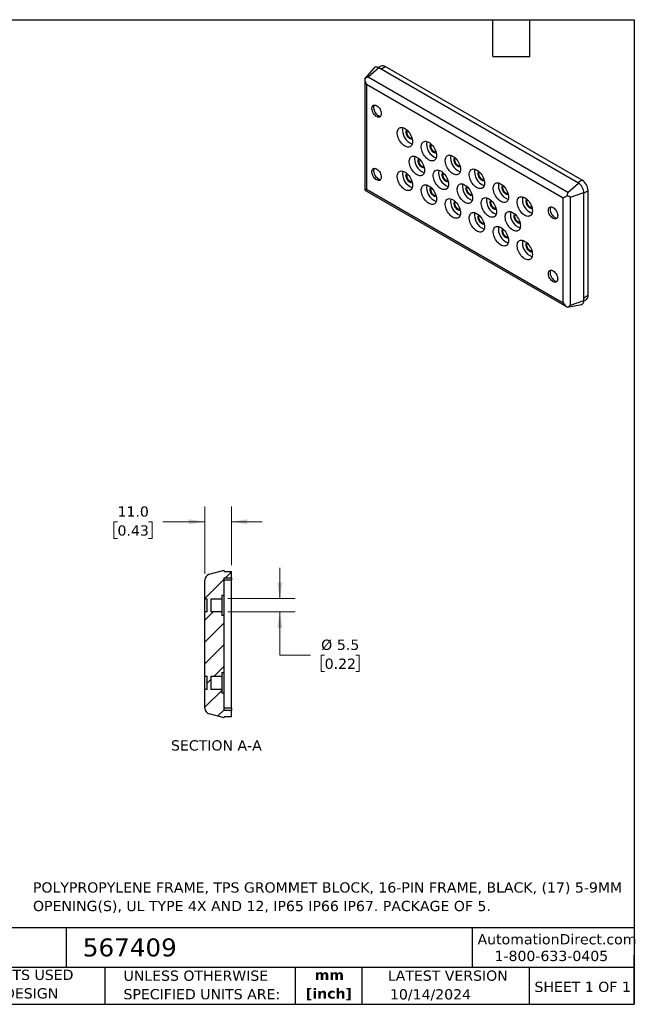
# Model space of a CAD drawing. Header units: millimetres. Extents: x 13 to 546, y 13 to 419.
# Tile 2 of 2: x 292 to 546, y 13 to 419. Entities that reach past the tile are written whole.
import ezdxf

# ---------------------------------------------------------------- set-up
doc = ezdxf.new("R2010")
doc.units = ezdxf.units.MM
doc.header["$LTSCALE"] = 2
doc.linetypes.add('SLD-Solid', pattern=[0])
doc.layers.add('TEXT', color=140, linetype='SLD-Solid', lineweight=25)
doc.styles.add('SLDTEXTSTYLE0', font='VERDANA.TTF')
doc.styles.add('SLDTEXTSTYLE1', font='VERDANAB.TTF')
doc.dimstyles.new('SLDDIMSTYLE0', dxfattribs={"dimtxt": 4.316016, "dimasz": 6.604, "dimexe": 0, "dimexo": 0.0625, "dimgap": 1.079004, "dimtad": 0, "dimtih": 1, "dimtoh": 1, "dimrnd": 1e-09, "dimzin": 4, "dimdsep": 46, "dimtxsty": 'SLDTEXTSTYLE0', "dimsah": 1, "dimcen": 0.09, "dimadec": 0, "dimazin": 1, "dimtfac": 1, "dimtmove": 0, "dimatfit": 0, "dimfxl": 0, "dimfrac": 2, "dimtolj": 1, "dimtzin": 12, "dimarcsym": 0})
doc.dimstyles.new('SLDDIMSTYLE5', dxfattribs={"dimtxt": 4.316016, "dimasz": 6.604, "dimexe": 0, "dimexo": 0.0625, "dimgap": 1.079004, "dimtad": 0, "dimtih": 1, "dimtoh": 1, "dimrnd": 1e-09, "dimzin": 12, "dimdsep": 46, "dimtxsty": 'SLDTEXTSTYLE0', "dimsah": 1, "dimcen": 0.09, "dimadec": 0, "dimazin": 3, "dimtfac": 1, "dimtmove": 0, "dimatfit": 0, "dimfxl": 0, "dimfrac": 2, "dimtolj": 1, "dimtzin": 12, "dimarcsym": 0})

# ---------------------------------------------------------------- blocks, each defined once
blk = doc.blocks.new('_D_12')
at = {"color": 7, "linetype": 'SLD-Solid', "lineweight": 0}
for p, q in [((399.76, 180.13), (399.76, 192.83)), ((378.3, 180.13), (406.11, 180.13)), ((378.3, 174.63), (406.11, 174.63)), ((399.76, 156.87), (399.76, 174.63)), ((412.46, 156.87), (399.76, 156.87)), ((418.26, 156.87), (416.81, 156.87)), ((416.81, 156.87), (416.81, 150.01)), ((431.09, 156.87), (432.54, 156.87)), ((432.54, 156.87), (432.54, 150.01)), ((416.81, 150.01), (418.26, 150.01)), ((432.54, 150.01), (431.09, 150.01))]:
    blk.add_line(p, q, dxfattribs=at)
at = {"color": 7, "linetype": 'SLD-Solid', "lineweight": 18}
for points in [[(399.76, 180.13), (400.78, 186.73), (398.75, 186.73)], [(399.76, 174.63), (398.75, 168.02), (400.78, 168.02)]]:
    blk.add_solid(points, dxfattribs=at)
at = {"color": 7, "linetype": 'SLD-Solid', "lineweight": 18, "char_height": 4.233, "attachment_point": 1, "style": 'SLDTEXTSTYLE0'}
for s, insert in [('%%c', (416.8, 163.22)), ('5.5', (423.32, 163.22)), ('0.22', (418.26, 155.39))]:
    blk.add_mtext(s, dxfattribs=dict(at, insert=insert))
blk = doc.blocks.new('_D_13')
at = {"color": 7, "linetype": 'SLD-Solid', "lineweight": 0}
for p, q in [((368.76, 190.35), (368.76, 218.23)), ((379.76, 193.92), (379.76, 218.23)), ((332.74, 211.88), (331.29, 211.88)), ((331.29, 211.88), (331.29, 205.02)), ((345.56, 211.88), (347.01, 211.88)), ((347.01, 211.88), (347.01, 205.02)), ((368.76, 211.88), (351.41, 211.88)), ((379.76, 211.88), (392.46, 211.88)), ((331.29, 205.02), (332.74, 205.02)), ((347.01, 205.02), (345.56, 205.02))]:
    blk.add_line(p, q, dxfattribs=at)
at = {"color": 7, "linetype": 'SLD-Solid', "lineweight": 18}
for points in [[(368.76, 211.88), (362.16, 212.89), (362.16, 210.86)], [(379.76, 211.88), (386.37, 210.86), (386.37, 212.89)]]:
    blk.add_solid(points, dxfattribs=at)
at = {"color": 7, "linetype": 'SLD-Solid', "lineweight": 18, "char_height": 4.233, "attachment_point": 1, "style": 'SLDTEXTSTYLE0'}
for s, insert in [('11.0', (332.74, 218.22)), ('0.43', (332.74, 210.39))]:
    blk.add_mtext(s, dxfattribs=dict(at, insert=insert))

msp = doc.modelspace()

# ---------------------------------------------------------------- hatches: boundary and pattern name
at = {"linetype": 'SLD-Solid', "lineweight": 18}
h = msp.add_hatch(dxfattribs=at)
h.set_pattern_fill('ANSI31', scale=2, style=0)
edge = h.paths.add_edge_path(flags=0)
edge.add_line((371.264, 142.626), (371.264, 148.126))
edge.add_line((371.264, 148.126), (375.764, 148.126))
edge.add_line((375.764, 148.126), (375.764, 149.626))
edge.add_line((375.764, 149.626), (376.764, 149.626))
edge.add_line((376.764, 149.626), (376.764, 173.126))
edge.add_line((376.764, 173.126), (375.764, 173.126))
edge.add_line((375.764, 173.126), (375.764, 174.626))
edge.add_line((375.764, 174.626), (371.264, 174.626))
edge.add_line((371.264, 174.626), (371.264, 180.126))
edge.add_line((371.264, 180.126), (375.764, 180.126))
edge.add_line((375.764, 180.126), (375.764, 181.626))
edge.add_line((375.764, 181.626), (376.764, 181.626))
edge.add_line((376.764, 181.626), (376.764, 188.776))
edge.add_line((376.764, 188.776), (379.764, 188.776))
edge.add_line((379.764, 188.776), (379.764, 191.376))
edge.add_line((379.764, 191.376), (376.764, 191.376))
edge.add_line((376.764, 191.376), (376.764, 191.876))
edge.add_line((376.764, 191.876), (370.61, 190.227))
edge.add_arc((371.264, 187.815), 2.5, 105.16712, 180)
edge.add_line((368.764, 187.815), (368.764, 180.126))
edge.add_line((368.764, 180.126), (369.764, 180.126))
edge.add_line((369.764, 180.126), (369.764, 174.626))
edge.add_line((369.764, 174.626), (368.764, 174.626))
edge.add_line((368.764, 174.626), (368.764, 148.126))
edge.add_line((368.764, 148.126), (369.764, 148.126))
edge.add_line((369.764, 148.126), (369.764, 142.626))
edge.add_line((369.764, 142.626), (368.764, 142.626))
edge.add_line((368.764, 142.626), (368.764, 134.938))
edge.add_arc((371.264, 134.938), 2.5, 180, 254.83288)
edge.add_line((370.61, 132.525), (376.764, 130.876))
edge.add_line((376.764, 130.876), (376.764, 131.376))
edge.add_line((376.764, 131.376), (379.764, 131.376))
edge.add_line((379.764, 131.376), (379.764, 133.976))
edge.add_line((379.764, 133.976), (376.764, 133.976))
edge.add_line((376.764, 133.976), (376.764, 141.126))
edge.add_line((376.764, 141.126), (375.764, 141.126))
edge.add_line((375.764, 141.126), (375.764, 142.626))
edge.add_line((375.764, 142.626), (371.264, 142.626))

# ---------------------------------------------------------------- linework, layer by layer
for p, q in [((438.688, 399.193), (434.795, 394.796)), ((440.567, 399.26), (436.215, 395.401)), ((441.498, 399.926), (440.453, 399.323)), ((523.004, 351.67), (440.567, 399.26)), ((441.48, 398.733), (443.248, 399.753)), ((524.565, 352.81), (443.248, 399.753)), ((434.782, 394.748), (434.82, 394.776)), ((434.782, 394.771), (434.782, 348.753)), ((518.653, 347.811), (436.215, 395.401)), ((516.744, 345.436), (435.514, 392.329)), ((435.514, 392.329), (435.514, 349.154)), ((518.653, 347.811), (523.004, 351.67)), ((524.565, 352.81), (522.798, 351.789)), ((434.801, 348.719), (518.492, 300.406)), ((435.514, 349.154), (516.744, 302.261)), ((519.755, 345.902), (525.273, 347.741)), ((519.755, 301.332), (519.755, 345.902)), ((527.04, 348.523), (525.273, 347.503)), ((525.273, 303.171), (525.273, 347.741)), ((527.04, 305.246), (527.04, 348.523)), ((516.744, 302.261), (516.744, 345.436)), ((527.04, 305.246), (525.273, 304.226)), ((518.521, 300.405), (524.275, 301.577)), ((519.755, 301.332), (525.273, 303.171)), ((525.27, 303.04), (526.315, 303.644)), ((518.52, 300.407), (518.473, 300.417)), ((370.61, 190.227), (376.764, 191.876)), ((376.764, 191.376), (376.764, 191.876)), ((376.764, 191.376), (379.764, 191.376)), ((379.764, 188.776), (379.764, 191.376)), ((368.764, 180.126), (368.764, 187.815)), ((376.764, 188.776), (379.764, 188.776)), ((376.764, 181.626), (376.764, 188.776)), ((376.764, 187.876), (379.764, 187.876)), ((379.764, 188.776), (379.764, 187.876)), ((379.764, 134.876), (379.764, 187.876)), ((368.764, 180.126), (369.764, 180.126)), ((368.764, 174.626), (368.764, 180.126)), ((369.764, 174.626), (369.764, 180.126)), ((371.264, 180.126), (375.764, 180.126)), ((371.264, 180.126), (371.264, 174.626)), ((375.764, 181.626), (376.764, 181.626)), ((375.764, 181.626), (375.764, 180.126)), ((375.764, 180.126), (375.764, 174.626)), ((376.764, 173.126), (376.764, 181.626)), ((368.764, 148.126), (368.764, 174.626)), ((369.764, 174.626), (368.764, 174.626)), ((375.764, 174.626), (371.264, 174.626)), ((375.764, 174.626), (375.764, 173.126)), ((376.764, 173.126), (375.764, 173.126)), ((376.764, 149.626), (376.764, 173.126)), ((368.764, 148.126), (369.764, 148.126)), ((368.764, 142.626), (368.764, 148.126)), ((369.764, 142.626), (369.764, 148.126)), ((371.264, 148.126), (375.764, 148.126)), ((371.264, 148.126), (371.264, 142.626)), ((375.764, 149.626), (376.764, 149.626)), ((375.764, 149.626), (375.764, 148.126)), ((375.764, 148.126), (375.764, 142.626)), ((376.764, 141.126), (376.764, 149.626)), ((368.764, 134.938), (368.764, 142.626)), ((369.764, 142.626), (368.764, 142.626)), ((375.764, 142.626), (371.264, 142.626)), ((375.764, 142.626), (375.764, 141.126)), ((376.764, 141.126), (375.764, 141.126)), ((376.764, 133.976), (376.764, 141.126)), ((379.764, 134.876), (376.764, 134.876)), ((379.764, 134.876), (379.764, 133.976)), ((376.764, 130.876), (370.61, 132.525)), ((379.764, 133.976), (376.764, 133.976)), ((376.764, 130.876), (376.764, 131.376)), ((379.764, 131.376), (376.764, 131.376)), ((379.764, 131.376), (379.764, 133.976))]:
    msp.add_line(p, q)
at = {"flags": 128}
for points in [[(441.657, 380.26), (441.622, 379.855), (441.518, 379.505), (441.349, 379.224), (441.12, 379.02), (440.841, 378.902), (440.52, 378.873), (440.171, 378.935), (439.805, 379.086), (439.436, 379.319), (439.077, 379.627), (438.74, 379.999), (438.439, 380.42), (438.184, 380.876), (437.984, 381.351), (437.847, 381.827), (437.777, 382.286), (437.777, 382.713), (437.847, 383.092), (437.984, 383.409), (438.184, 383.653), (438.439, 383.814), (438.74, 383.888), (439.077, 383.871), (439.436, 383.764), (439.805, 383.572), (440.171, 383.3), (440.52, 382.958), (440.841, 382.56), (441.12, 382.119), (441.349, 381.652), (441.518, 381.174), (441.622, 380.705), (441.657, 380.26)], [(438.738, 383.888), (438.691, 383.817), (438.554, 383.5), (438.484, 383.121), (438.484, 382.694), (438.554, 382.235), (438.691, 381.759), (438.891, 381.285), (439.146, 380.828), (439.447, 380.407), (439.784, 380.035), (440.143, 379.727), (440.512, 379.494), (440.878, 379.343), (441.228, 379.281), (441.395, 379.285)], [(454.527, 368.747), (454.493, 368.238), (454.393, 367.778), (454.229, 367.377), (454.004, 367.044), (453.723, 366.786), (453.393, 366.609), (453.019, 366.516), (452.611, 366.509), (452.176, 366.589), (451.724, 366.754), (451.265, 366.999), (450.808, 367.321), (450.364, 367.712), (449.941, 368.163), (449.549, 368.666), (449.196, 369.209), (448.889, 369.781), (448.636, 370.37), (448.441, 370.963), (448.309, 371.547), (448.242, 372.11), (448.242, 372.641), (448.309, 373.127), (448.441, 373.559), (448.636, 373.926), (448.889, 374.223), (449.196, 374.441), (449.549, 374.576), (449.941, 374.626), (450.364, 374.589), (450.808, 374.467), (451.265, 374.262), (451.724, 373.977), (452.176, 373.62), (452.611, 373.198), (453.019, 372.719), (453.393, 372.195), (453.723, 371.636), (454.004, 371.054), (454.229, 370.462), (454.393, 369.871), (454.493, 369.296), (454.527, 368.747)], [(454.418, 369.758), (454.297, 369.738), (453.993, 369.757), (453.668, 369.865), (453.335, 370.057), (453.01, 370.325), (452.706, 370.657), (452.437, 371.038), (452.214, 371.452), (452.048, 371.88), (451.945, 372.305), (451.91, 372.707), (451.945, 373.069), (452.048, 373.375), (452.201, 373.598)], [(454.299, 370.236), (454.24, 370.216), (453.991, 370.194), (453.716, 370.257), (453.429, 370.404), (453.146, 370.625), (452.883, 370.908), (452.652, 371.239), (452.467, 371.6), (452.338, 371.971), (452.272, 372.332), (452.272, 372.664), (452.338, 372.949), (452.467, 373.171), (452.555, 373.256)], [(464.426, 363.033), (464.393, 362.523), (464.293, 362.063), (464.129, 361.662), (463.904, 361.329), (463.623, 361.071), (463.292, 360.894), (462.919, 360.801), (462.51, 360.795), (462.075, 360.874), (461.624, 361.039), (461.164, 361.284), (460.708, 361.606), (460.263, 361.997), (459.841, 362.448), (459.449, 362.951), (459.095, 363.494), (458.789, 364.066), (458.535, 364.655), (458.34, 365.248), (458.208, 365.832), (458.141, 366.396), (458.141, 366.926), (458.208, 367.412), (458.34, 367.844), (458.535, 368.212), (458.789, 368.508), (459.095, 368.726), (459.449, 368.861), (459.841, 368.911), (460.263, 368.875), (460.708, 368.752), (461.164, 368.547), (461.624, 368.262), (462.075, 367.905), (462.51, 367.483), (462.919, 367.004), (463.292, 366.48), (463.623, 365.921), (463.904, 365.339), (464.129, 364.747), (464.293, 364.156), (464.393, 363.581), (464.426, 363.033)], [(464.317, 364.043), (464.196, 364.023), (463.892, 364.043), (463.567, 364.151), (463.234, 364.343), (462.909, 364.61), (462.605, 364.942), (462.336, 365.323), (462.114, 365.737), (461.947, 366.166), (461.845, 366.59), (461.81, 366.992), (461.845, 367.354), (461.947, 367.66), (462.1, 367.883)], [(464.198, 364.521), (464.14, 364.501), (463.891, 364.479), (463.616, 364.542), (463.329, 364.689), (463.046, 364.91), (462.782, 365.193), (462.552, 365.525), (462.367, 365.885), (462.238, 366.256), (462.172, 366.617), (462.172, 366.949), (462.238, 367.234), (462.367, 367.456), (462.455, 367.541)], [(459.476, 356.908), (459.443, 356.398), (459.343, 355.938), (459.179, 355.538), (458.954, 355.205), (458.673, 354.947), (458.342, 354.77), (457.969, 354.677), (457.56, 354.67), (457.126, 354.75), (456.674, 354.914), (456.215, 355.16), (455.758, 355.481), (455.314, 355.872), (454.891, 356.324), (454.499, 356.826), (454.146, 357.37), (453.839, 357.942), (453.586, 358.53), (453.391, 359.123), (453.258, 359.708), (453.191, 360.271), (453.191, 360.802), (453.258, 361.288), (453.391, 361.719), (453.586, 362.087), (453.839, 362.383), (454.146, 362.601), (454.499, 362.737), (454.891, 362.787), (455.314, 362.75), (455.758, 362.628), (456.215, 362.422), (456.674, 362.138), (457.126, 361.781), (457.56, 361.358), (457.969, 360.88), (458.342, 360.356), (458.673, 359.797), (458.954, 359.215), (459.179, 358.622), (459.343, 358.032), (459.443, 357.457), (459.476, 356.908)], [(459.367, 357.918), (459.246, 357.899), (458.943, 357.918), (458.617, 358.026), (458.285, 358.218), (457.959, 358.486), (457.655, 358.817), (457.386, 359.198), (457.164, 359.612), (456.998, 360.041), (456.895, 360.466), (456.86, 360.868), (456.895, 361.23), (456.998, 361.536), (457.151, 361.758)], [(474.326, 357.318), (474.292, 356.808), (474.192, 356.348), (474.028, 355.947), (473.803, 355.614), (473.522, 355.357), (473.192, 355.179), (472.818, 355.086), (472.41, 355.08), (471.975, 355.159), (471.523, 355.324), (471.064, 355.569), (470.607, 355.891), (470.163, 356.282), (469.74, 356.733), (469.348, 357.236), (468.995, 357.779), (468.688, 358.351), (468.435, 358.94), (468.24, 359.533), (468.108, 360.117), (468.041, 360.681), (468.041, 361.211), (468.108, 361.697), (468.24, 362.129), (468.435, 362.497), (468.688, 362.793), (468.995, 363.011), (469.348, 363.146), (469.74, 363.196), (470.163, 363.16), (470.607, 363.037), (471.064, 362.832), (471.523, 362.547), (471.975, 362.19), (472.41, 361.768), (472.818, 361.29), (473.192, 360.765), (473.522, 360.206), (473.803, 359.624), (474.028, 359.032), (474.192, 358.442), (474.292, 357.866), (474.326, 357.318)], [(474.217, 358.328), (474.096, 358.309), (473.792, 358.328), (473.467, 358.436), (473.134, 358.628), (472.809, 358.895), (472.505, 359.227), (472.236, 359.608), (472.013, 360.022), (471.847, 360.451), (471.744, 360.875), (471.709, 361.277), (471.744, 361.639), (471.847, 361.945), (472, 362.168)], [(474.098, 358.806), (474.039, 358.786), (473.79, 358.764), (473.515, 358.828), (473.228, 358.974), (472.945, 359.195), (472.682, 359.479), (472.451, 359.81), (472.266, 360.171), (472.137, 360.541), (472.071, 360.903), (472.071, 361.234), (472.137, 361.519), (472.266, 361.741), (472.354, 361.826)], [(441.657, 354.13), (441.622, 353.726), (441.518, 353.376), (441.349, 353.094), (441.12, 352.891), (440.841, 352.772), (440.52, 352.744), (440.171, 352.806), (439.805, 352.956), (439.436, 353.19), (439.077, 353.498), (438.74, 353.869), (438.439, 354.291), (438.184, 354.747), (437.984, 355.222), (437.847, 355.697), (437.777, 356.157), (437.777, 356.584), (437.847, 356.962), (437.984, 357.279), (438.184, 357.523), (438.439, 357.685), (438.74, 357.759), (439.077, 357.742), (439.436, 357.635), (439.805, 357.442), (440.171, 357.17), (440.52, 356.829), (440.841, 356.431), (441.12, 355.99), (441.349, 355.522), (441.518, 355.045), (441.622, 354.575), (441.657, 354.13)], [(438.738, 357.758), (438.691, 357.688), (438.554, 357.371), (438.484, 356.992), (438.484, 356.565), (438.554, 356.105), (438.691, 355.63), (438.891, 355.155), (439.146, 354.699), (439.447, 354.278), (439.784, 353.906), (440.143, 353.598), (440.512, 353.365), (440.878, 353.214), (441.228, 353.152), (441.395, 353.155)], [(459.249, 358.396), (459.19, 358.376), (458.941, 358.354), (458.666, 358.418), (458.379, 358.564), (458.096, 358.785), (457.832, 359.069), (457.602, 359.4), (457.417, 359.761), (457.288, 360.132), (457.222, 360.493), (457.222, 360.825), (457.288, 361.109), (457.417, 361.331), (457.505, 361.417)], [(454.527, 350.784), (454.493, 350.274), (454.393, 349.814), (454.229, 349.413), (454.004, 349.08), (453.723, 348.822), (453.393, 348.645), (453.019, 348.552), (452.611, 348.545), (452.176, 348.625), (451.724, 348.79), (451.265, 349.035), (450.808, 349.357), (450.364, 349.748), (449.941, 350.199), (449.549, 350.702), (449.196, 351.245), (448.889, 351.817), (448.636, 352.406), (448.441, 352.999), (448.309, 353.583), (448.242, 354.147), (448.242, 354.677), (448.309, 355.163), (448.441, 355.595), (448.636, 355.963), (448.889, 356.259), (449.196, 356.477), (449.549, 356.612), (449.941, 356.662), (450.364, 356.626), (450.808, 356.503), (451.265, 356.298), (451.724, 356.013), (452.176, 355.656), (452.611, 355.234), (453.019, 354.755), (453.393, 354.231), (453.723, 353.672), (454.004, 353.09), (454.229, 352.498), (454.393, 351.907), (454.493, 351.332), (454.527, 350.784)], [(454.418, 351.794), (454.297, 351.774), (453.993, 351.794), (453.668, 351.902), (453.335, 352.094), (453.01, 352.361), (452.706, 352.693), (452.437, 353.074), (452.214, 353.488), (452.048, 353.916), (451.945, 354.341), (451.91, 354.743), (451.945, 355.105), (452.048, 355.411), (452.201, 355.634)], [(454.299, 352.272), (454.24, 352.252), (453.991, 352.23), (453.716, 352.293), (453.429, 352.44), (453.146, 352.661), (452.883, 352.944), (452.652, 353.276), (452.467, 353.636), (452.338, 354.007), (452.272, 354.368), (452.272, 354.7), (452.338, 354.985), (452.467, 355.207), (452.555, 355.292)], [(469.376, 351.193), (469.342, 350.684), (469.242, 350.223), (469.078, 349.823), (468.853, 349.49), (468.573, 349.232), (468.242, 349.055), (467.868, 348.962), (467.46, 348.955), (467.025, 349.035), (466.573, 349.199), (466.114, 349.445), (465.658, 349.767), (465.213, 350.157), (464.79, 350.609), (464.398, 351.112), (464.045, 351.655), (463.739, 352.227), (463.485, 352.815), (463.29, 353.408), (463.158, 353.993), (463.091, 354.556), (463.091, 355.087), (463.158, 355.573), (463.29, 356.004), (463.485, 356.372), (463.739, 356.668), (464.045, 356.886), (464.398, 357.022), (464.79, 357.072), (465.213, 357.035), (465.658, 356.913), (466.114, 356.707), (466.573, 356.423), (467.025, 356.066), (467.46, 355.643), (467.868, 355.165), (468.242, 354.641), (468.573, 354.082), (468.853, 353.5), (469.078, 352.907), (469.242, 352.317), (469.342, 351.742), (469.376, 351.193)], [(469.267, 352.204), (469.146, 352.184), (468.842, 352.203), (468.517, 352.311), (468.184, 352.503), (467.859, 352.771), (467.555, 353.103), (467.286, 353.484), (467.063, 353.898), (466.897, 354.326), (466.794, 354.751), (466.759, 355.153), (466.794, 355.515), (466.897, 355.821), (467.05, 356.044)], [(469.148, 352.681), (469.089, 352.662), (468.841, 352.639), (468.565, 352.703), (468.279, 352.849), (467.996, 353.07), (467.732, 353.354), (467.501, 353.685), (467.317, 354.046), (467.188, 354.417), (467.121, 354.778), (467.121, 355.11), (467.188, 355.394), (467.317, 355.616), (467.405, 355.702)], [(484.225, 351.603), (484.191, 351.093), (484.092, 350.633), (483.928, 350.232), (483.703, 349.9), (483.422, 349.642), (483.091, 349.464), (482.718, 349.372), (482.309, 349.365), (481.874, 349.445), (481.423, 349.609), (480.963, 349.855), (480.507, 350.176), (480.062, 350.567), (479.64, 351.018), (479.248, 351.521), (478.894, 352.064), (478.588, 352.636), (478.334, 353.225), (478.139, 353.818), (478.007, 354.402), (477.94, 354.966), (477.94, 355.496), (478.007, 355.983), (478.139, 356.414), (478.334, 356.782), (478.588, 357.078), (478.894, 357.296), (479.248, 357.432), (479.64, 357.482), (480.062, 357.445), (480.507, 357.323), (480.963, 357.117), (481.423, 356.833), (481.874, 356.475), (482.309, 356.053), (482.718, 355.575), (483.091, 355.05), (483.422, 354.491), (483.703, 353.909), (483.928, 353.317), (484.092, 352.727), (484.191, 352.151), (484.225, 351.603)], [(484.116, 352.613), (483.995, 352.594), (483.691, 352.613), (483.366, 352.721), (483.033, 352.913), (482.708, 353.181), (482.404, 353.512), (482.135, 353.893), (481.913, 354.307), (481.746, 354.736), (481.643, 355.16), (481.609, 355.562), (481.643, 355.924), (481.746, 356.23), (481.899, 356.453)], [(483.997, 353.091), (483.939, 353.071), (483.69, 353.049), (483.415, 353.113), (483.128, 353.259), (482.845, 353.48), (482.581, 353.764), (482.351, 354.095), (482.166, 354.456), (482.037, 354.827), (481.971, 355.188), (481.971, 355.519), (482.037, 355.804), (482.166, 356.026), (482.254, 356.111)], [(464.426, 345.069), (464.393, 344.559), (464.293, 344.099), (464.129, 343.698), (463.904, 343.365), (463.623, 343.108), (463.292, 342.93), (462.919, 342.837), (462.51, 342.831), (462.075, 342.91), (461.624, 343.075), (461.164, 343.32), (460.708, 343.642), (460.263, 344.033), (459.841, 344.484), (459.449, 344.987), (459.095, 345.53), (458.789, 346.102), (458.535, 346.691), (458.34, 347.284), (458.208, 347.868), (458.141, 348.432), (458.141, 348.962), (458.208, 349.448), (458.34, 349.88), (458.535, 350.248), (458.789, 350.544), (459.095, 350.762), (459.449, 350.897), (459.841, 350.947), (460.263, 350.911), (460.708, 350.788), (461.164, 350.583), (461.624, 350.298), (462.075, 349.941), (462.51, 349.519), (462.919, 349.041), (463.292, 348.516), (463.623, 347.957), (463.904, 347.375), (464.129, 346.783), (464.293, 346.193), (464.393, 345.617), (464.426, 345.069)], [(464.317, 346.079), (464.196, 346.06), (463.892, 346.079), (463.567, 346.187), (463.234, 346.379), (462.909, 346.646), (462.605, 346.978), (462.336, 347.359), (462.114, 347.773), (461.947, 348.202), (461.845, 348.626), (461.81, 349.028), (461.845, 349.39), (461.947, 349.696), (462.1, 349.919)], [(464.198, 346.557), (464.14, 346.537), (463.891, 346.515), (463.616, 346.579), (463.329, 346.725), (463.046, 346.946), (462.782, 347.23), (462.552, 347.561), (462.367, 347.921), (462.238, 348.292), (462.172, 348.653), (462.172, 348.985), (462.238, 349.27), (462.367, 349.492), (462.455, 349.577)], [(479.275, 345.478), (479.242, 344.969), (479.142, 344.509), (478.978, 344.108), (478.753, 343.775), (478.472, 343.517), (478.141, 343.34), (477.768, 343.247), (477.359, 343.24), (476.925, 343.32), (476.473, 343.484), (476.014, 343.73), (475.557, 344.052), (475.113, 344.442), (474.69, 344.894), (474.298, 345.397), (473.945, 345.94), (473.638, 346.512), (473.385, 347.101), (473.19, 347.694), (473.057, 348.278), (472.99, 348.841), (472.99, 349.372), (473.057, 349.858), (473.19, 350.29), (473.385, 350.657), (473.638, 350.953), (473.945, 351.172), (474.298, 351.307), (474.69, 351.357), (475.113, 351.32), (475.557, 351.198), (476.014, 350.992), (476.473, 350.708), (476.925, 350.351), (477.359, 349.929), (477.768, 349.45), (478.141, 348.926), (478.472, 348.367), (478.753, 347.785), (478.978, 347.192), (479.142, 346.602), (479.242, 346.027), (479.275, 345.478)], [(479.166, 346.489), (479.045, 346.469), (478.742, 346.488), (478.416, 346.596), (478.084, 346.788), (477.758, 347.056), (477.454, 347.388), (477.185, 347.769), (476.963, 348.183), (476.797, 348.611), (476.694, 349.036), (476.659, 349.438), (476.694, 349.8), (476.797, 350.106), (476.95, 350.329)], [(479.048, 346.967), (478.989, 346.947), (478.74, 346.924), (478.465, 346.988), (478.178, 347.135), (477.895, 347.355), (477.631, 347.639), (477.401, 347.97), (477.216, 348.331), (477.087, 348.702), (477.021, 349.063), (477.021, 349.395), (477.087, 349.68), (477.216, 349.902), (477.304, 349.987)], [(494.125, 345.888), (494.091, 345.378), (493.991, 344.918), (493.827, 344.518), (493.602, 344.185), (493.321, 343.927), (492.991, 343.75), (492.617, 343.657), (492.209, 343.65), (491.774, 343.73), (491.322, 343.894), (490.863, 344.14), (490.406, 344.461), (489.962, 344.852), (489.539, 345.304), (489.147, 345.806), (488.794, 346.35), (488.487, 346.922), (488.234, 347.51), (488.039, 348.103), (487.907, 348.688), (487.84, 349.251), (487.84, 349.781), (487.907, 350.268), (488.039, 350.699), (488.234, 351.067), (488.487, 351.363), (488.794, 351.581), (489.147, 351.717), (489.539, 351.767), (489.962, 351.73), (490.406, 351.608), (490.863, 351.402), (491.322, 351.118), (491.774, 350.761), (492.209, 350.338), (492.617, 349.86), (492.991, 349.336), (493.321, 348.776), (493.602, 348.195), (493.827, 347.602), (493.991, 347.012), (494.091, 346.436), (494.125, 345.888)], [(494.016, 346.898), (493.895, 346.879), (493.591, 346.898), (493.266, 347.006), (492.933, 347.198), (492.608, 347.466), (492.304, 347.797), (492.035, 348.178), (491.812, 348.592), (491.646, 349.021), (491.543, 349.446), (491.508, 349.848), (491.543, 350.21), (491.646, 350.515), (491.799, 350.738)], [(493.897, 347.376), (493.838, 347.356), (493.589, 347.334), (493.314, 347.398), (493.027, 347.544), (492.744, 347.765), (492.48, 348.049), (492.25, 348.38), (492.065, 348.741), (491.936, 349.112), (491.87, 349.473), (491.87, 349.805), (491.936, 350.089), (492.065, 350.311), (492.153, 350.397)], [(489.175, 339.764), (489.141, 339.254), (489.041, 338.794), (488.877, 338.393), (488.652, 338.06), (488.372, 337.802), (488.041, 337.625), (487.667, 337.532), (487.259, 337.525), (486.824, 337.605), (486.372, 337.77), (485.913, 338.015), (485.457, 338.337), (485.012, 338.728), (484.589, 339.179), (484.197, 339.682), (483.844, 340.225), (483.538, 340.797), (483.284, 341.386), (483.089, 341.979), (482.957, 342.563), (482.89, 343.126), (482.89, 343.657), (482.957, 344.143), (483.089, 344.575), (483.284, 344.942), (483.538, 345.239), (483.844, 345.457), (484.197, 345.592), (484.589, 345.642), (485.012, 345.606), (485.457, 345.483), (485.913, 345.278), (486.372, 344.993), (486.824, 344.636), (487.259, 344.214), (487.667, 343.735), (488.041, 343.211), (488.372, 342.652), (488.652, 342.07), (488.877, 341.478), (489.041, 340.887), (489.141, 340.312), (489.175, 339.764)], [(504.024, 340.173), (503.99, 339.663), (503.891, 339.203), (503.726, 338.803), (503.502, 338.47), (503.221, 338.212), (502.89, 338.035), (502.517, 337.942), (502.108, 337.935), (501.673, 338.015), (501.222, 338.179), (500.762, 338.425), (500.306, 338.746), (499.861, 339.137), (499.439, 339.589), (499.046, 340.091), (498.693, 340.635), (498.387, 341.207), (498.133, 341.795), (497.938, 342.388), (497.806, 342.973), (497.739, 343.536), (497.739, 344.067), (497.806, 344.553), (497.938, 344.984), (498.133, 345.352), (498.387, 345.648), (498.693, 345.866), (499.046, 346.002), (499.439, 346.052), (499.861, 346.015), (500.306, 345.893), (500.762, 345.687), (501.222, 345.403), (501.673, 345.046), (502.108, 344.623), (502.517, 344.145), (502.89, 343.621), (503.221, 343.062), (503.502, 342.48), (503.726, 341.887), (503.891, 341.297), (503.99, 340.722), (504.024, 340.173)], [(474.326, 339.354), (474.292, 338.844), (474.192, 338.384), (474.028, 337.983), (473.803, 337.651), (473.522, 337.393), (473.192, 337.215), (472.818, 337.122), (472.41, 337.116), (471.975, 337.195), (471.523, 337.36), (471.064, 337.606), (470.607, 337.927), (470.163, 338.318), (469.74, 338.769), (469.348, 339.272), (468.995, 339.815), (468.688, 340.387), (468.435, 340.976), (468.24, 341.569), (468.108, 342.153), (468.041, 342.717), (468.041, 343.247), (468.108, 343.733), (468.24, 344.165), (468.435, 344.533), (468.688, 344.829), (468.995, 345.047), (469.348, 345.183), (469.74, 345.232), (470.163, 345.196), (470.607, 345.073), (471.064, 344.868), (471.523, 344.584), (471.975, 344.226), (472.41, 343.804), (472.818, 343.326), (473.192, 342.801), (473.522, 342.242), (473.803, 341.66), (474.028, 341.068), (474.192, 340.478), (474.292, 339.902), (474.326, 339.354)], [(474.217, 340.364), (474.096, 340.345), (473.792, 340.364), (473.467, 340.472), (473.134, 340.664), (472.809, 340.932), (472.505, 341.263), (472.236, 341.644), (472.013, 342.058), (471.847, 342.487), (471.744, 342.911), (471.709, 343.313), (471.744, 343.675), (471.847, 343.981), (472, 344.204)], [(474.098, 340.842), (474.039, 340.822), (473.79, 340.8), (473.515, 340.864), (473.228, 341.01), (472.945, 341.231), (472.682, 341.515), (472.451, 341.846), (472.266, 342.207), (472.137, 342.578), (472.071, 342.939), (472.071, 343.27), (472.137, 343.555), (472.266, 343.777), (472.354, 343.862)], [(489.066, 340.774), (488.945, 340.754), (488.641, 340.774), (488.316, 340.881), (487.983, 341.074), (487.658, 341.341), (487.354, 341.673), (487.085, 342.054), (486.862, 342.468), (486.696, 342.896), (486.593, 343.321), (486.558, 343.723), (486.593, 344.085), (486.696, 344.391), (486.849, 344.614)], [(488.947, 341.252), (488.888, 341.232), (488.64, 341.21), (488.364, 341.273), (488.078, 341.42), (487.795, 341.641), (487.531, 341.924), (487.3, 342.255), (487.116, 342.616), (486.987, 342.987), (486.92, 343.348), (486.92, 343.68), (486.987, 343.965), (487.116, 344.187), (487.204, 344.272)], [(503.915, 341.183), (503.794, 341.164), (503.49, 341.183), (503.165, 341.291), (502.832, 341.483), (502.507, 341.751), (502.203, 342.082), (501.934, 342.464), (501.712, 342.877), (501.545, 343.306), (501.442, 343.731), (501.408, 344.133), (501.442, 344.495), (501.545, 344.801), (501.698, 345.024)], [(503.796, 341.661), (503.738, 341.642), (503.489, 341.619), (503.214, 341.683), (502.927, 341.829), (502.644, 342.05), (502.38, 342.334), (502.15, 342.665), (501.965, 343.026), (501.836, 343.397), (501.77, 343.758), (501.77, 344.09), (501.836, 344.374), (501.965, 344.596), (502.053, 344.682)], [(514.489, 338.214), (514.454, 337.81), (514.35, 337.46), (514.181, 337.179), (513.952, 336.975), (513.673, 336.857), (513.352, 336.828), (513.003, 336.89), (512.637, 337.041), (512.268, 337.274), (511.909, 337.582), (511.572, 337.954), (511.271, 338.375), (511.016, 338.831), (510.816, 339.306), (510.679, 339.782), (510.609, 340.241), (510.609, 340.668), (510.679, 341.047), (510.816, 341.364), (511.016, 341.608), (511.271, 341.769), (511.572, 341.843), (511.909, 341.826), (512.268, 341.719), (512.637, 341.527), (513.003, 341.255), (513.352, 340.913), (513.673, 340.515), (513.952, 340.074), (514.181, 339.607), (514.35, 339.129), (514.454, 338.66), (514.489, 338.214)], [(511.57, 341.843), (511.523, 341.772), (511.386, 341.455), (511.316, 341.076), (511.316, 340.649), (511.386, 340.19), (511.523, 339.714), (511.723, 339.24), (511.978, 338.783), (512.279, 338.362), (512.616, 337.99), (512.975, 337.682), (513.344, 337.449), (513.71, 337.298), (514.06, 337.236), (514.227, 337.24)], [(484.225, 333.639), (484.191, 333.129), (484.092, 332.669), (483.928, 332.268), (483.703, 331.936), (483.422, 331.678), (483.091, 331.501), (482.718, 331.408), (482.309, 331.401), (481.874, 331.481), (481.423, 331.645), (480.963, 331.891), (480.507, 332.212), (480.062, 332.603), (479.64, 333.055), (479.248, 333.557), (478.894, 334.1), (478.588, 334.673), (478.334, 335.261), (478.139, 335.854), (478.007, 336.439), (477.94, 337.002), (477.94, 337.532), (478.007, 338.019), (478.139, 338.45), (478.334, 338.818), (478.588, 339.114), (478.894, 339.332), (479.248, 339.468), (479.64, 339.518), (480.062, 339.481), (480.507, 339.359), (480.963, 339.153), (481.423, 338.869), (481.874, 338.512), (482.309, 338.089), (482.718, 337.611), (483.091, 337.087), (483.422, 336.527), (483.703, 335.945), (483.928, 335.353), (484.092, 334.763), (484.191, 334.187), (484.225, 333.639)], [(484.116, 334.649), (483.995, 334.63), (483.691, 334.649), (483.366, 334.757), (483.033, 334.949), (482.708, 335.217), (482.404, 335.548), (482.135, 335.929), (481.913, 336.343), (481.746, 336.772), (481.643, 337.197), (481.609, 337.599), (481.643, 337.961), (481.746, 338.266), (481.899, 338.489)], [(483.997, 335.127), (483.939, 335.107), (483.69, 335.085), (483.415, 335.149), (483.128, 335.295), (482.845, 335.516), (482.581, 335.8), (482.351, 336.131), (482.166, 336.492), (482.037, 336.863), (481.971, 337.224), (481.971, 337.556), (482.037, 337.84), (482.166, 338.062), (482.254, 338.148)], [(499.074, 334.049), (499.041, 333.539), (498.941, 333.079), (498.777, 332.678), (498.552, 332.345), (498.271, 332.088), (497.94, 331.91), (497.567, 331.817), (497.158, 331.811), (496.724, 331.89), (496.272, 332.055), (495.813, 332.3), (495.356, 332.622), (494.912, 333.013), (494.489, 333.464), (494.097, 333.967), (493.744, 334.51), (493.437, 335.082), (493.184, 335.671), (492.989, 336.264), (492.856, 336.848), (492.789, 337.412), (492.789, 337.942), (492.856, 338.428), (492.989, 338.86), (493.184, 339.228), (493.437, 339.524), (493.744, 339.742), (494.097, 339.877), (494.489, 339.927), (494.912, 339.891), (495.356, 339.768), (495.813, 339.563), (496.272, 339.278), (496.724, 338.921), (497.158, 338.499), (497.567, 338.021), (497.94, 337.496), (498.271, 336.937), (498.552, 336.355), (498.777, 335.763), (498.941, 335.173), (499.041, 334.597), (499.074, 334.049)], [(498.965, 335.059), (498.844, 335.039), (498.541, 335.059), (498.215, 335.167), (497.883, 335.359), (497.557, 335.626), (497.253, 335.958), (496.984, 336.339), (496.762, 336.753), (496.596, 337.182), (496.493, 337.606), (496.458, 338.008), (496.493, 338.37), (496.596, 338.676), (496.749, 338.899)], [(498.847, 335.537), (498.788, 335.517), (498.539, 335.495), (498.264, 335.559), (497.977, 335.705), (497.694, 335.926), (497.43, 336.209), (497.2, 336.541), (497.015, 336.901), (496.886, 337.272), (496.82, 337.633), (496.82, 337.965), (496.886, 338.25), (497.015, 338.472), (497.103, 338.557)], [(494.125, 327.924), (494.091, 327.414), (493.991, 326.954), (493.827, 326.554), (493.602, 326.221), (493.321, 325.963), (492.991, 325.786), (492.617, 325.693), (492.209, 325.686), (491.774, 325.766), (491.322, 325.93), (490.863, 326.176), (490.406, 326.497), (489.962, 326.888), (489.539, 327.34), (489.147, 327.842), (488.794, 328.386), (488.487, 328.958), (488.234, 329.546), (488.039, 330.139), (487.907, 330.724), (487.84, 331.287), (487.84, 331.818), (487.907, 332.304), (488.039, 332.735), (488.234, 333.103), (488.487, 333.399), (488.794, 333.617), (489.147, 333.753), (489.539, 333.803), (489.962, 333.766), (490.406, 333.644), (490.863, 333.438), (491.322, 333.154), (491.774, 332.797), (492.209, 332.374), (492.617, 331.896), (492.991, 331.372), (493.321, 330.813), (493.602, 330.231), (493.827, 329.638), (493.991, 329.048), (494.091, 328.473), (494.125, 327.924)], [(494.016, 328.934), (493.895, 328.915), (493.591, 328.934), (493.266, 329.042), (492.933, 329.234), (492.608, 329.502), (492.304, 329.833), (492.035, 330.215), (491.812, 330.628), (491.646, 331.057), (491.543, 331.482), (491.508, 331.884), (491.543, 332.246), (491.646, 332.552), (491.799, 332.775)], [(493.897, 329.412), (493.838, 329.393), (493.589, 329.37), (493.314, 329.434), (493.027, 329.58), (492.744, 329.801), (492.48, 330.085), (492.25, 330.416), (492.065, 330.777), (491.936, 331.148), (491.87, 331.509), (491.87, 331.841), (491.936, 332.125), (492.065, 332.347), (492.153, 332.433)], [(504.024, 322.209), (503.99, 321.7), (503.891, 321.239), (503.726, 320.839), (503.502, 320.506), (503.221, 320.248), (502.89, 320.071), (502.517, 319.978), (502.108, 319.971), (501.673, 320.051), (501.222, 320.215), (500.762, 320.461), (500.306, 320.783), (499.861, 321.173), (499.439, 321.625), (499.046, 322.128), (498.693, 322.671), (498.387, 323.243), (498.133, 323.832), (497.938, 324.424), (497.806, 325.009), (497.739, 325.572), (497.739, 326.103), (497.806, 326.589), (497.938, 327.02), (498.133, 327.388), (498.387, 327.684), (498.693, 327.902), (499.046, 328.038), (499.439, 328.088), (499.861, 328.051), (500.306, 327.929), (500.762, 327.723), (501.222, 327.439), (501.673, 327.082), (502.108, 326.66), (502.517, 326.181), (502.89, 325.657), (503.221, 325.098), (503.502, 324.516), (503.726, 323.923), (503.891, 323.333), (503.99, 322.758), (504.024, 322.209)], [(503.915, 323.22), (503.794, 323.2), (503.49, 323.219), (503.165, 323.327), (502.832, 323.519), (502.507, 323.787), (502.203, 324.119), (501.934, 324.5), (501.712, 324.914), (501.545, 325.342), (501.442, 325.767), (501.408, 326.169), (501.442, 326.531), (501.545, 326.837), (501.698, 327.06)], [(503.796, 323.698), (503.738, 323.678), (503.489, 323.655), (503.214, 323.719), (502.927, 323.865), (502.644, 324.086), (502.38, 324.37), (502.15, 324.701), (501.965, 325.062), (501.836, 325.433), (501.77, 325.794), (501.77, 326.126), (501.836, 326.41), (501.965, 326.632), (502.053, 326.718)], [(514.489, 312.085), (514.454, 311.681), (514.35, 311.331), (514.181, 311.049), (513.952, 310.846), (513.673, 310.727), (513.352, 310.699), (513.003, 310.761), (512.637, 310.911), (512.268, 311.145), (511.909, 311.453), (511.572, 311.824), (511.271, 312.246), (511.016, 312.702), (510.816, 313.177), (510.679, 313.652), (510.609, 314.112), (510.609, 314.539), (510.679, 314.917), (510.816, 315.234), (511.016, 315.478), (511.271, 315.64), (511.572, 315.714), (511.909, 315.697), (512.268, 315.59), (512.637, 315.397), (513.003, 315.125), (513.352, 314.784), (513.673, 314.386), (513.952, 313.945), (514.181, 313.477), (514.35, 313), (514.454, 312.53), (514.489, 312.085)], [(511.57, 315.713), (511.523, 315.643), (511.386, 315.326), (511.316, 314.947), (511.316, 314.52), (511.386, 314.06), (511.523, 313.585), (511.723, 313.11), (511.978, 312.654), (512.279, 312.233), (512.616, 311.861), (512.975, 311.553), (513.344, 311.32), (513.71, 311.169), (514.06, 311.107), (514.227, 311.11)]]:
    msp.add_lwpolyline(points, dxfattribs=at)
for centre, radius, start, end in [((439.667, 398.124), 1.449, 51.60548, 132.47814), ((442.228, 398.376), 1.713, 53.47043, 115.21911), ((456.54, 373.543), 6.141, 170.42559, 249.56903), ((466.439, 367.828), 6.141, 170.42559, 249.56903), ((461.49, 361.703), 6.141, 170.42559, 249.56903), ((476.339, 362.113), 6.141, 170.42559, 249.56903), ((456.54, 355.579), 6.141, 170.42559, 249.56903), ((471.389, 355.989), 6.141, 170.42559, 249.56903), ((486.238, 356.398), 6.141, 170.42559, 249.56903), ((466.439, 349.864), 6.141, 170.42559, 249.56903), ((481.289, 350.274), 6.141, 170.42559, 249.56903), ((496.138, 350.683), 6.141, 170.42559, 249.56903), ((520.368, 347.529), 4.909, 2.4763, 57.5237), ((521.69, 348.292), 5.356, 2.4763, 57.5237), ((491.188, 344.559), 6.141, 170.42559, 249.56903), ((506.037, 344.969), 6.141, 170.42559, 249.56903), ((476.339, 344.149), 6.141, 170.42559, 249.56903), ((486.238, 338.434), 6.141, 170.42559, 249.56903), ((501.088, 338.844), 6.141, 170.42559, 249.56903), ((496.138, 332.72), 6.141, 170.42559, 249.56903), ((506.037, 327.005), 6.141, 170.42559, 249.56903), ((525.29, 305.073), 1.759, 305.64976, 5.66242), ((523.839, 302.959), 1.449, 287.52045, 8.39893), ((371.264, 187.815), 2.5, 105.16712, 180), ((371.264, 134.938), 2.5, 180, 254.83288)]:
    msp.add_arc(centre, radius, start, end)
for centre, major_axis, ratio, start_param, end_param in [((437.282, 393.35), (-1.768, 3.062), 0.5773346, 0.8008726, 1.5707557), ((437.282, 350.174), (2.5, 1.443), 0.0000704, 2.3561539, 3.1260369), ((518.511, 346.457), (2.5, 1.443), 0.0000704, 1.5862708, 2.3561539), ((518.511, 303.281), (-1.768, 3.062), 0.5773346, 1.5707557, 2.3406388)]:
    msp.add_ellipse(centre, major_axis=major_axis, ratio=ratio, start_param=start_param, end_param=end_param)
for points, knots in [([(436.215, 395.401), (436.212, 395.403), (436.207, 395.402), (436.199, 395.4), (436.195, 395.4), (436.183, 395.397), (436.174, 395.395), (436.15, 395.39), (436.133, 395.386), (436.084, 395.374), (436.052, 395.365), (435.955, 395.339), (435.89, 395.32), (435.699, 395.258), (435.575, 395.212), (435.213, 395.051), (434.982, 394.917), (434.782, 394.748)], [0, 0, 0, 0, 0.0078125, 0.0078125, 0.015625, 0.015625, 0.03125, 0.03125, 0.0625, 0.0625, 0.125, 0.125, 0.25, 0.25, 0.5, 0.5, 1, 1, 1, 1]), ([(518.473, 346.435), (518.515, 346.695), (518.547, 346.938), (518.592, 347.285), (518.606, 347.397), (518.626, 347.557), (518.632, 347.61), (518.642, 347.687), (518.645, 347.713), (518.649, 347.75), (518.651, 347.763), (518.653, 347.781), (518.654, 347.788), (518.654, 347.797), (518.655, 347.8), (518.655, 347.806), (518.656, 347.81), (518.653, 347.811)], [0, 0, 0, 0, 0.5, 0.5, 0.75, 0.75, 0.875, 0.875, 0.9375, 0.9375, 0.96875, 0.96875, 0.984375, 0.984375, 0.9921875, 0.9921875, 1, 1, 1, 1]), ([(519.755, 345.902), (519.755, 345.906), (519.751, 345.907), (519.746, 345.91), (519.743, 345.911), (519.735, 345.915), (519.729, 345.917), (519.712, 345.925), (519.7, 345.93), (519.665, 345.945), (519.642, 345.955), (519.57, 345.985), (519.522, 346.006), (519.373, 346.069), (519.27, 346.112), (518.95, 346.246), (518.719, 346.341), (518.473, 346.435)], [0, 0, 0, 0, 0.0078125, 0.0078125, 0.015625, 0.015625, 0.03125, 0.03125, 0.0625, 0.0625, 0.125, 0.125, 0.25, 0.25, 0.5, 0.5, 1, 1, 1, 1]), ([(518.473, 300.417), (518.719, 300.506), (518.946, 300.636), (519.269, 300.871), (519.372, 300.956), (519.522, 301.091), (519.57, 301.137), (519.642, 301.209), (519.665, 301.233), (519.7, 301.269), (519.712, 301.281), (519.729, 301.3), (519.735, 301.306), (519.743, 301.315), (519.746, 301.318), (519.751, 301.325), (519.755, 301.328), (519.755, 301.332)], [0, 0, 0, 0, 0.5, 0.5, 0.75, 0.75, 0.875, 0.875, 0.9375, 0.9375, 0.96875, 0.96875, 0.984375, 0.984375, 0.9921875, 0.9921875, 1, 1, 1, 1])]:
    msp.add_open_spline(points, degree=3, knots=knots)
at = {"layer": 'TEXT'}
for p, q in [((12.7, 419.1), (546.1, 419.1)), ((487.68, 403.86), (487.68, 419.1)), ((502.92, 403.86), (502.92, 419.1)), ((546.1, 419.1), (546.1, 12.7)), ((487.68, 403.86), (502.92, 403.86)), ((546.1, 44.252), (12.7, 44.252)), ((311.518, 44.252), (311.518, 27.94)), ((479.151, 44.252), (479.151, 27.94)), ((546.1, 12.7), (546.1, 33.02)), ((546.1, 27.94), (12.7, 27.94)), ((327.56, 27.94), (327.56, 12.7)), ((406.049, 27.94), (406.049, 12.7)), ((433.624, 27.94), (433.624, 12.7)), ((502.697, 27.94), (502.697, 12.7)), ((12.7, 12.7), (546.1, 12.7))]:
    msp.add_line(p, q, dxfattribs=at)

# ---------------------------------------------------------------- texts
at = {"color": 7, "linetype": 'Continuous', "lineweight": 0, "char_height": 4.23333, "style": 'SLDTEXTSTYLE0'}
for s, insert, attachment_point in [('SECTION A-A', (373.571, 121.687), 2), ('POLYPROPYLENE FRAME, TPS GROMMET BLOCK, 16-PIN FRAME, BLACK, (17) 5-9MM ', (297.845, 63.045), 1), ('OPENING(S), UL TYPE 4X AND 12, IP65 IP66 IP67. PACKAGE OF 5.', (297.845, 55.4), 1)]:
    msp.add_mtext(s, dxfattribs=dict(at, insert=insert, attachment_point=attachment_point))
at = {"color": 179, "linetype": 'SLD-Solid', "lineweight": 18, "char_height": 4.23333, "attachment_point": 1, "style": 'SLDTEXTSTYLE0'}
for s, insert in [('AutomationDirect.com', (481.39, 41.673)), ('1-800-633-0405', (488.383, 34.794))]:
    msp.add_mtext(s, dxfattribs=dict(at, insert=insert))
at = {"layer": 'TEXT'}
for s, insert, char_height, attachment_point, style in [('567409', (318.415, 39.889), 7.4083, 1, 'SLDTEXTSTYLE0'), ('METRIC UNITS USED ', (255.209, 26.992), 4.23333, 1, 'SLDTEXTSTYLE0'), ('UNLESS OTHERWISE ', (335.216, 26.642), 4.23333, 1, 'SLDTEXTSTYLE0'), ('mm', (420.198, 26.958), 4.2333, 2, 'SLDTEXTSTYLE1'), ('LATEST VERSION', (469.104, 26.648), 4.23333, 2, 'SLDTEXTSTYLE0'), ('SHEET 1 OF 1', (504.883, 22.023), 4.23333, 1, 'SLDTEXTSTYLE0'), ('FOR PART DESIGN', (255.209, 19.347), 4.23333, 1, 'SLDTEXTSTYLE0'), ('SPECIFIED UNITS ARE:', (335.216, 18.998), 4.23333, 1, 'SLDTEXTSTYLE0'), ('[inch]', (420.03, 19.314), 4.2333, 2, 'SLDTEXTSTYLE1'), ('10/14/2024', (445.226, 18.937), 4.2333, 1, 'SLDTEXTSTYLE0')]:
    msp.add_mtext(s, dxfattribs=dict(at, insert=insert, char_height=char_height, attachment_point=attachment_point, style=style))

# ---------------------------------------------------------------- dimensions: what is measured, and where the dimension line sits
at = {"color": 7, "linetype": 'SLD-Solid', "lineweight": 18}
dim = msp.add_linear_dim(base=(368.764, 211.876), p1=(379.764, 191.376), p2=(368.764, 187.815), dimstyle='SLDDIMSTYLE0', dxfattribs=at)
dim.commit()
dim.dimension.update_dxf_attribs({"geometry": '_D_13', "text_midpoint": (339.151, 211.876), "dimtype": 160})
dim = msp.add_linear_dim(base=(399.764, 174.626), p1=(375.764, 180.126), p2=(375.764, 174.626), angle=90, text='%%c<>', dimstyle='SLDDIMSTYLE5', dxfattribs=at)
dim.commit()
dim.dimension.update_dxf_attribs({"geometry": '_D_12', "text_midpoint": (399.764, 156.873), "dimtype": 160})

doc.saveas('drawing.dxf')
